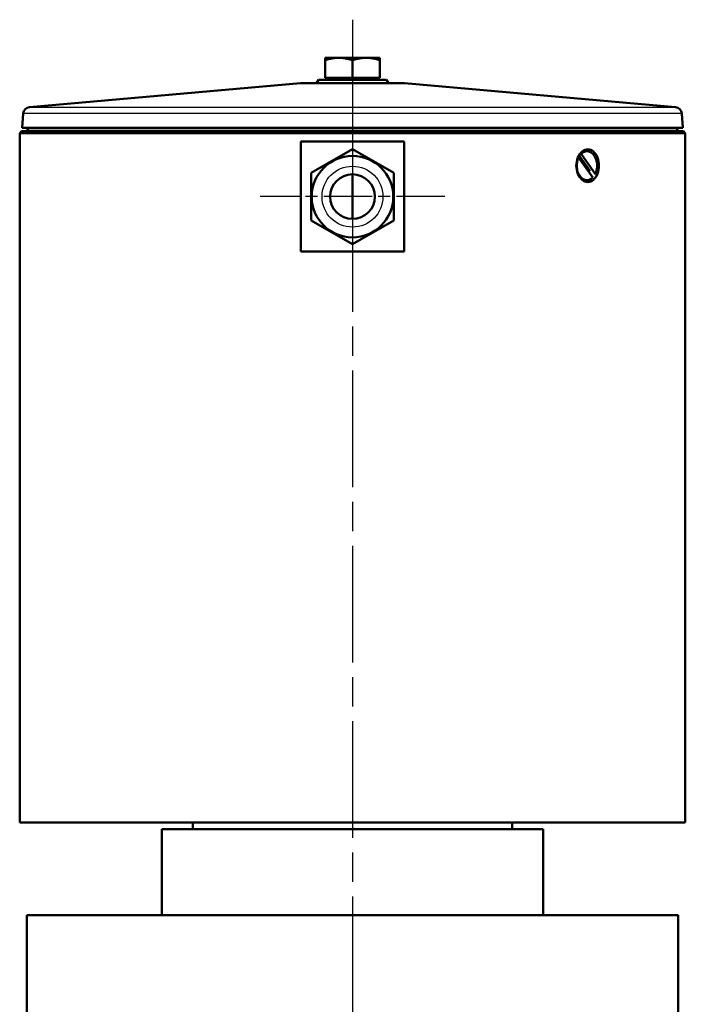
# Model space of a CAD drawing. Header units: millimetres. Extents: x 77 to 1143, y 302 to 1517.
# Tile 6 of 6: x 889 to 1082, y 1228 to 1514. Entities that reach past the tile are written whole.
import ezdxf

# ---------------------------------------------------------------- set-up
doc = ezdxf.new("R2010")
doc.units = ezdxf.units.MM
doc.header["$LTSCALE"] = 6
doc.linetypes.add('CHAIN', pattern=[0.3543, 0.2362, -0.0295, 0.0591, -0.0295])
for name, color, linetype, lineweight in [('Mittelpunktmarkierung(DIN)', 4, 'CHAIN', 25), ('Sichtbare Kanten(DIN)', 7, 'Continuous', 50), ('Sichtbare tangentiale Kanten(DIN)', 3, 'Continuous', 25)]:
    doc.layers.add(name, color=color, linetype=linetype, lineweight=lineweight)

msp = doc.modelspace()

# ---------------------------------------------------------------- linework, layer by layer
at = {"layer": 'Mittelpunktmarkierung(DIN)', "linetype": 'CHAIN', "ltscale": 23.990969}
msp.add_line((985.46, 1514.33), (985.46, 767.99), dxfattribs=at)
at = {"layer": 'Mittelpunktmarkierung(DIN)', "linetype": 'CHAIN', "ltscale": 9.947579}
for p, q in [((985.46, 1489.71), (985.46, 1436)), ((1012.32, 1462.86), (958.61, 1462.86))]:
    msp.add_line(p, q, dxfattribs=at)
at = {"layer": 'Sichtbare Kanten(DIN)'}
for p, q in [((981.46, 1503.26), (977.46, 1503.26)), ((977.46, 1502.54), (977.46, 1503.26)), ((977.46, 1497.46), (977.46, 1502.54)), ((989.46, 1503.26), (981.46, 1503.26)), ((985.46, 1497.46), (985.46, 1502.54)), ((993.46, 1503.26), (989.46, 1503.26)), ((993.46, 1503.26), (993.46, 1502.54)), ((993.46, 1497.46), (993.46, 1502.54)), ((970.37, 1495.85), (891.47, 1488.86)), ((970.55, 1495.86), (1000.37, 1495.86)), ((975.54, 1496.86), (974.96, 1495.86)), ((975.54, 1496.86), (995.38, 1496.86)), ((985.46, 1497.46), (977.46, 1497.46)), ((978.15, 1497.46), (978.15, 1496.86)), ((993.46, 1497.46), (985.46, 1497.46)), ((992.78, 1497.46), (992.78, 1496.86)), ((995.38, 1496.86), (995.96, 1495.86)), ((1000.55, 1495.85), (1079.45, 1488.86)), ((889.65, 1487.01), (889.36, 1482.86)), ((1081.27, 1487.01), (1081.56, 1482.86)), ((889.11, 1481.86), (888.61, 1481.36)), ((1082.31, 1481.36), (888.61, 1481.36)), ((888.61, 1280.86), (888.61, 1481.36)), ((889.11, 1481.86), (1081.81, 1481.86)), ((889.36, 1482.86), (1081.56, 1482.86)), ((890.36, 1482.79), (889.36, 1482.86)), ((890.36, 1482.79), (1080.56, 1482.79)), ((890.96, 1482.79), (890.96, 1481.86)), ((1079.96, 1482.79), (1079.96, 1481.86)), ((1080.56, 1482.79), (1081.56, 1482.86)), ((1081.81, 1481.86), (1082.31, 1481.36)), ((1082.31, 1280.86), (1082.31, 1481.36)), ((1000.46, 1478.86), (970.46, 1478.86)), ((970.46, 1446.86), (970.46, 1478.86)), ((1000.46, 1478.86), (1000.46, 1446.86)), ((973.46, 1469.79), (985.46, 1476.71)), ((985.46, 1476.71), (997.46, 1469.79)), ((1051.87, 1475.32), (1052, 1475.32)), ((1052, 1475.32), (1056.12, 1469.46)), ((1053.68, 1476.06), (1053.56, 1476.06)), ((1051.24, 1474.25), (1051.12, 1474.25)), ((1055.37, 1468.4), (1051.24, 1474.25)), ((1054.63, 1470.28), (1051.65, 1474.51)), ((973.46, 1455.93), (973.46, 1469.79)), ((985.46, 1456.36), (985.46, 1469.36)), ((997.46, 1469.79), (997.46, 1455.93)), ((1056.12, 1469.46), (1056, 1469.46)), ((1053.68, 1467.66), (1053.56, 1467.66)), ((985.46, 1449), (973.46, 1455.93)), ((997.46, 1455.93), (985.46, 1449)), ((970.46, 1446.86), (1000.46, 1446.86)), ((888.61, 1280.86), (1082.31, 1280.86)), ((938.96, 1280.86), (938.96, 1278.86)), ((1031.96, 1280.86), (1031.96, 1278.86)), ((929.96, 1278.86), (1040.96, 1278.86)), ((929.96, 1278.86), (929.96, 1253.86)), ((1040.96, 1278.86), (1040.96, 1253.86)), ((890.71, 1253.86), (1080.21, 1253.86)), ((890.71, 1253.86), (890.71, 1212.36)), ((1080.21, 1253.86), (1080.21, 1212.36))]:
    msp.add_line(p, q, dxfattribs=at)
at = {"layer": 'Sichtbare Kanten(DIN)', "flags": 128}
for points in [[(981.46, 1503.26), (981.3, 1503.26), (981.14, 1503.25), (980.98, 1503.25), (980.82, 1503.24), (980.66, 1503.23), (980.5, 1503.21), (980.34, 1503.2), (980.18, 1503.18), (980.02, 1503.16), (979.86, 1503.14), (979.7, 1503.11), (979.53, 1503.08), (979.37, 1503.05), (979.21, 1503.02), (979.04, 1502.98), (978.87, 1502.95), (978.7, 1502.91), (978.53, 1502.86), (978.36, 1502.82), (978.18, 1502.77), (978.01, 1502.72), (977.83, 1502.66), (977.65, 1502.6), (977.46, 1502.54)], [(985.46, 1502.54), (985.28, 1502.6), (985.1, 1502.66), (984.92, 1502.72), (984.74, 1502.77), (984.57, 1502.82), (984.39, 1502.86), (984.22, 1502.91), (984.05, 1502.95), (983.88, 1502.98), (983.72, 1503.02), (983.55, 1503.05), (983.39, 1503.08), (983.23, 1503.11), (983.06, 1503.14), (982.9, 1503.16), (982.74, 1503.18), (982.58, 1503.2), (982.42, 1503.21), (982.26, 1503.23), (982.1, 1503.24), (981.94, 1503.25), (981.78, 1503.25), (981.62, 1503.26), (981.46, 1503.26)], [(989.46, 1503.26), (989.3, 1503.26), (989.14, 1503.25), (988.98, 1503.25), (988.82, 1503.24), (988.66, 1503.23), (988.5, 1503.21), (988.34, 1503.2), (988.18, 1503.18), (988.02, 1503.16), (987.86, 1503.14), (987.7, 1503.11), (987.53, 1503.08), (987.37, 1503.05), (987.21, 1503.02), (987.04, 1502.98), (986.87, 1502.95), (986.7, 1502.91), (986.53, 1502.86), (986.36, 1502.82), (986.18, 1502.77), (986.01, 1502.72), (985.83, 1502.66), (985.65, 1502.6), (985.46, 1502.54)], [(993.46, 1502.54), (993.28, 1502.6), (993.1, 1502.66), (992.92, 1502.72), (992.74, 1502.77), (992.57, 1502.82), (992.39, 1502.86), (992.22, 1502.91), (992.05, 1502.95), (991.88, 1502.98), (991.72, 1503.02), (991.55, 1503.05), (991.39, 1503.08), (991.23, 1503.11), (991.06, 1503.14), (990.9, 1503.16), (990.74, 1503.18), (990.58, 1503.2), (990.42, 1503.21), (990.26, 1503.23), (990.1, 1503.24), (989.94, 1503.25), (989.78, 1503.25), (989.62, 1503.26), (989.46, 1503.26)], [(1053.95, 1467.11), (1053.52, 1467.15), (1053.09, 1467.27), (1052.67, 1467.48), (1052.27, 1467.76), (1051.9, 1468.11), (1051.57, 1468.52), (1051.29, 1468.97), (1051.04, 1469.49), (1050.84, 1470.06), (1050.7, 1470.65), (1050.61, 1471.26), (1050.59, 1471.86), (1050.61, 1472.46), (1050.7, 1473.07), (1050.84, 1473.66), (1051.04, 1474.22), (1051.29, 1474.74), (1051.57, 1475.2), (1051.9, 1475.6), (1052.27, 1475.95), (1052.67, 1476.24), (1053.09, 1476.44), (1053.52, 1476.57), (1053.95, 1476.61)], [(1053.95, 1476.61), (1054.37, 1476.57), (1054.79, 1476.44), (1055.2, 1476.24), (1055.58, 1475.95), (1055.93, 1475.6), (1056.24, 1475.2), (1056.5, 1474.74), (1056.73, 1474.22), (1056.91, 1473.66), (1057.04, 1473.07), (1057.12, 1472.46), (1057.15, 1471.86), (1057.12, 1471.26), (1057.04, 1470.65), (1056.91, 1470.06), (1056.73, 1469.49), (1056.5, 1468.97), (1056.24, 1468.52), (1055.93, 1468.11), (1055.58, 1467.76), (1055.2, 1467.48), (1054.79, 1467.27), (1054.37, 1467.15), (1053.95, 1467.11)]]:
    msp.add_lwpolyline(points, dxfattribs=at)
at = {"layer": 'Sichtbare Kanten(DIN)'}
for radius in [11.86, 6.5]:
    msp.add_circle((985.46, 1462.86), radius, dxfattribs=at)
for centre, start, end in [((970.55, 1493.86), 90, 95.0632), ((1000.37, 1493.86), 84.9368, 90), ((891.65, 1486.87), 95.0632, 176), ((1079.27, 1486.87), 4, 84.9368)]:
    msp.add_arc(centre, 2, start, end, dxfattribs=at)
for major_axis in [(0, 4.2), (0, -4.2)]:
    msp.add_ellipse((1053.68, 1471.86), major_axis=major_axis, ratio=0.707107, start_param=4.105844, end_param=6.885948, dxfattribs=at)
at = {"layer": 'Sichtbare tangentiale Kanten(DIN)'}
for p, q in [((1000.55, 1495.85), (970.37, 1495.85)), ((1081.27, 1487.01), (889.65, 1487.01)), ((891.47, 1488.86), (1079.45, 1488.86))]:
    msp.add_line(p, q, dxfattribs=at)
msp.add_circle((985.46, 1462.86), 8.86, dxfattribs=at)

doc.saveas('drawing.dxf')
